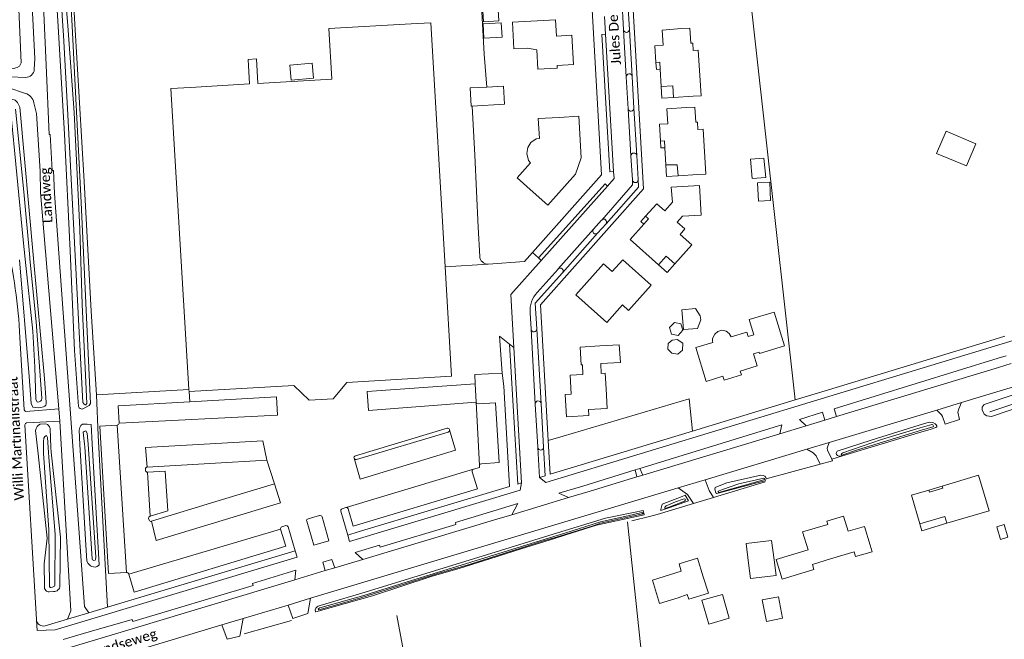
# Model space of a CAD drawing. Extents: x 177628 to 188968, y 384226 to 390673.
# Tile 62 of 256: x 182050 to 182301, y 385884 to 386042. Entities that reach past the tile are written whole.
import ezdxf

# ---------------------------------------------------------------- set-up
doc = ezdxf.new("R2010")
doc.units = 0
for name, color, linetype, lineweight in [('B01_F', 14, 'Continuous', 9), ('B01_T', 14, 'Continuous', 9), ('B02_F', 14, 'Continuous', 9), ('B02_T', 14, 'Continuous', 9), ('B11_S', 14, 'Continuous', 9), ('B14_F', 14, 'Continuous', 9), ('T01_F', 253, 'Continuous', 9), ('T01_T', 253, 'Continuous', 9), ('T03_F', 253, 'Continuous', 9), ('T03_T', 253, 'Continuous', 9), ('T04_F', 253, 'HAAG', 9), ('T04_T', 253, 'HAAG', 9), ('T05_F', 253, 'Continuous', 9), ('T07_F', 253, 'Continuous', 9), ('T09_F', 253, 'Continuous', 9), ('T09_T', 253, 'Continuous', 9), ('T22_F', 253, 'Continuous', 9), ('V00_F', 8, 'Continuous', 9), ('V00_T', 8, 'Continuous', 9), ('W01_F', 253, 'Continuous', 9), ('Z06', 7, 'Continuous', 9)]:
    doc.layers.add(name, color=color, linetype=linetype, lineweight=lineweight)
doc.styles.add('Legend', font='calibri.ttf')
doc.linetypes.add('HAAG', pattern='A,4,-1,[5,TOPOCAD.SHX,S=0.35,R=0,X=-0.35,Y=-0.35],-1', length=6)

msp = doc.modelspace()

# ---------------------------------------------------------------- linework, layer by layer
at = {"layer": 'B01_F', "linetype": 'Continuous'}
for points in [[(182187.567, 386016.643), (182182.172, 386016.376)], [(182176.851, 386001.239), (182180.934, 385997.617)]]:
    msp.add_lwpolyline(points, dxfattribs=at)
at = {"layer": 'B01_T', "linetype": 'Continuous'}
for points in [[(182158.461, 385978.573), (182154.809, 386040.784), (182149.818, 386040.491)], [(182175.638, 386040.908), (182186.614, 386041.533), (182186.84, 386037.353), (182190.789, 386037.569), (182191.197, 386030.11)], [(182175.638, 386040.908), (182176.019, 386034.109), (182179.423, 386034.303), (182181.859, 386033.846), (182182.126, 386028.963), (182187.059, 386029.233), (182187.023, 386029.882), (182191.197, 386030.11)], [(182110.745, 386025.306), (182129.56, 386026.402), (182128.811, 386039.271), (182149.818, 386040.491)], [(182212.222, 386030.624), (182211.969, 386034.908), (182214.058, 386035.069), (182213.77, 386038.888), (182218.755, 386039.264)], [(182218.755, 386039.264), (182220.89, 386039.425), (182221.127, 386035.539), (182221.582, 386035.567), (182221.694, 386033.73), (182223.006, 386033.81), (182223.719, 386022.133), (182221.692, 386022.019)], [(182213.319, 386028.928), (182213.22, 386030.686), (182212.222, 386030.624)], [(182212.222, 386030.624), (182212.322, 386028.877), (182213.319, 386028.928)], [(182213.567, 386024.535), (182213.319, 386028.928)], [(182093.567, 386024.306), (182088.575, 386024.017), (182093.157, 385947.338)], [(182093.567, 386024.306), (182108.626, 386025.183)], [(182216.7, 386021.737), (182216.533, 386024.703), (182213.567, 386024.535)], [(182213.567, 386024.535), (182213.73, 386021.543)], [(182213.73, 386021.543), (182216.7, 386021.737)], [(182221.692, 386022.019), (182216.7, 386021.737)], [(182213.374, 386010.613), (182213.135, 386014.906), (182215.231, 386015.03), (182215.008, 386018.874), (182220, 386019.164)], [(182220, 386019.164), (182222.153, 386019.29), (182222.377, 386015.443), (182222.817, 386015.469), (182222.926, 386013.6), (182224.225, 386013.676), (182224.897, 386002.143), (182222.857, 386002.104)], [(182180.934, 385997.617), (182184.673, 385994.298), (182191.696, 386002.21), (182193.167, 386006.383), (182192.558, 386016.931), (182187.567, 386016.643)], [(182214.48, 386008.922), (182214.381, 386010.668), (182213.374, 386010.613)], [(182213.374, 386010.613), (182213.471, 386008.865), (182214.48, 386008.922)], [(182214.729, 386004.53), (182214.48, 386008.922)], [(182217.87, 386001.742), (182217.663, 386004.593), (182214.729, 386004.53)], [(182214.729, 386004.53), (182214.904, 386001.561), (182217.87, 386001.742)], [(182222.857, 386002.104), (182217.87, 386001.742)], [(182216.074, 385998.86), (182216.406, 385995.028), (182214.468, 385992.815), (182212.396, 385994.648), (182209.53, 385991.446)], [(182218.361, 385986.824), (182219.612, 385988.23), (182217.645, 385989.98), (182218.963, 385991.461), (182223.71, 385991.729), (182223.284, 385999.267), (182216.074, 385998.86)], [(182209.53, 385991.446), (182208.373, 385990.139), (182209.128, 385989.471)], [(182209.53, 385991.446), (182210.29, 385990.767), (182209.128, 385989.471)], [(182209.128, 385989.471), (182205.598, 385985.53), (182212.822, 385979.104)], [(182217.016, 385979.348), (182221.323, 385984.189), (182218.361, 385986.824)], [(182191.758, 385971.426), (182198.8, 385979.362), (182201.052, 385977.364), (182203.733, 385980.386), (182210.993, 385973.936), (182205.253, 385967.476), (182203.683, 385968.871), (182199.69, 385964.378), (182191.758, 385971.426)], [(182212.822, 385979.104), (182214.797, 385981.322), (182217.016, 385979.348)], [(182093.187, 385946.831), (182119.873, 385948.335), (182123.773, 385944.622), (182129.955, 385944.975), (182133.401, 385949.13), (182160.096, 385950.717), (182158.461, 385978.573)], [(182217.016, 385979.348), (182215.042, 385977.129), (182212.822, 385979.104)], [(182224.976, 385949.367), (182229.292, 385950.678), (182229.579, 385949.73), (182233.981, 385951.067), (182233.693, 385952.015), (182237.999, 385953.323), (182237.066, 385956.394), (182238.502, 385956.83), (182238.597, 385956.514), (182244.961, 385958.447), (182242.345, 385967.059)], [(182235.977, 385965.133), (182242.345, 385967.059)], [(182235.383, 385961.925), (182235.731, 385960.777), (182237.165, 385961.212), (182235.977, 385965.133)], [(182235.383, 385961.925), (182231.409, 385960.721)], [(182199.515, 385947.465), (182199.803, 385942.473), (182194.989, 385942.196), (182195.09, 385940.688), (182189.392, 385940.367), (182189.073, 385946.071), (182190.571, 385946.155), (182190.305, 385950.951), (182193.591, 385951.133), (182193.452, 385953.629), (182193.153, 385953.613), (182192.885, 385958.112), (182197.877, 385958.408)], [(182199.515, 385947.465), (182199.283, 385951.465), (182198.283, 385951.407), (182198.138, 385953.908), (182203.138, 385954.198), (182202.877, 385958.698), (182197.877, 385958.408)], [(182226.736, 385959.305), (182222.367, 385957.982), (182224.976, 385949.367)], [(182093.157, 385947.338), (182093.187, 385946.831)], [(182285.185, 385922.703), (182294.43, 385925.475), (182297.144, 385916.423), (182286.367, 385913.22)], [(182281.788, 385921.675), (182285.185, 385922.703)], [(182281.788, 385921.675), (182281.964, 385921.124), (182285.362, 385922.135), (182285.185, 385922.703)], [(182279.528, 385913.044), (182277.328, 385920.36), (182281.788, 385921.675)], [(182250.987, 385906.428), (182249.61, 385911.037), (182256.016, 385912.95), (182255.763, 385913.799), (182260.032, 385915.074), (182261.198, 385911.172), (182265.392, 385912.425), (182266.817, 385907.654)], [(182286.367, 385913.22), (182285.848, 385914.944), (182279.528, 385913.044)], [(182279.528, 385913.044), (182280.04, 385911.316), (182286.367, 385913.22)], [(182256.707, 385904.134), (182262.74, 385905.936), (182263.1, 385904.729), (182267.314, 385905.987), (182266.817, 385907.654)], [(182250.987, 385906.428), (182242.89, 385904.01), (182244.385, 385899.007)], [(182224.241, 385899.56), (182222.768, 385904.31), (182218.105, 385902.864), (182218.679, 385901.011), (182211.294, 385898.721), (182213.134, 385892.788), (182217.883, 385894.261)], [(182256.707, 385904.134), (182252.085, 385902.753)], [(182217.883, 385894.261), (182220.208, 385895.042), (182220.585, 385893.856), (182225.59, 385895.448), (182224.241, 385899.56)]]:
    msp.add_lwpolyline(points, dxfattribs=at)
at = {"layer": 'B02_F', "linetype": 'Continuous'}
msp.add_lwpolyline([(182230.882, 385889.03), (182229.151, 385895.067), (182223.932, 385893.592)], dxfattribs=at)
at = {"layer": 'B02_T', "linetype": 'Continuous'}
for points in [[(182168.147, 386040.483), (182168.355, 386036.834), (182172.996, 386037.098), (182172.788, 386040.747)], [(182168.147, 386040.483), (182172.788, 386040.747)], [(182242.324, 385903.888), (182241.706, 385908.849), (182235.209, 385908.04), (182235.827, 385903.078)], [(182235.827, 385903.078), (182236.321, 385899.109), (182242.82, 385899.908), (182242.324, 385903.888)]]:
    msp.add_lwpolyline(points, dxfattribs=at)
at = {"layer": 'B11_S', "linetype": 'Continuous'}
for points in [[(182110.334, 386031.534), (182108.216, 386031.394)], [(182108.626, 386025.183), (182108.216, 386031.394)], [(182110.334, 386031.534), (182110.745, 386025.306)], [(182176.851, 386001.239), (182180.22, 386005.101), (182179.721, 386005.691), (182179.276, 386007.469), (182179.557, 386008.986), (182180.34, 386010.248), (182181.696, 386011.176), (182182.485, 386011.265), (182182.172, 386016.376)], [(182231.409, 385960.721), (182230.919, 385961.616), (182230.111, 385962.209), (182229.018, 385962.437), (182228.023, 385962.108), (182227.192, 385961.429), (182226.657, 385960.311), (182226.656, 385959.611), (182226.736, 385959.305)], [(182244.385, 385899.007), (182252.482, 385901.426), (182252.085, 385902.753)]]:
    msp.add_lwpolyline(points, dxfattribs=at)
at = {"layer": 'B14_F', "linetype": 'Continuous'}
for points in [[(182168.008, 386045.16), (182171.929, 386045.392), (182172.172, 386041.269), (182168.251, 386041.037), (182168.008, 386045.16)], [(182119.173, 386026.145), (182124.889, 386026.607), (182124.578, 386030.447), (182118.862, 386029.985), (182119.173, 386026.145)], [(182165.338, 386019.515), (182165.104, 386019.502), (182164.844, 386024.155), (182169.076, 386024.393)], [(182169.076, 386024.393), (182173.336, 386024.633), (182173.596, 386019.98), (182165.338, 386019.515)], [(182293.806, 386009.937), (182291.425, 386004.268), (182283.78, 386007.479), (182286.161, 386013.148), (182293.806, 386009.937)], [(182236.289, 386005.987), (182239.757, 386006.293), (182240.193, 386001.363), (182236.725, 386001.057), (182236.289, 386005.987)], [(182238.105, 385999.97), (182241.216, 386000.127), (182241.456, 385995.45), (182238.345, 385995.293), (182238.105, 385999.97)], [(182218.809, 385967.573), (182222.257, 385967.955), (182223.483, 385966.084), (182223.623, 385965.105), (182222.799, 385962.886), (182219.266, 385962.607), (182218.809, 385967.573)], [(182218.574, 385964.009), (182216.935, 385964.381), (182215.674, 385963.101), (182216.202, 385961.442), (182217.89, 385961.1), (182219.054, 385962.464), (182218.574, 385964.009)], [(182215.361, 385959.035), (182216.341, 385959.908), (182217.611, 385960.061), (182219.043, 385959.094), (182219.005, 385957.362), (182217.761, 385956.325), (182216.221, 385956.537), (182215.271, 385957.569), (182215.361, 385959.035)], [(182301.941, 385909.644), (182300.082, 385909.107), (182299.15, 385912.336), (182301.009, 385912.873), (182301.941, 385909.644)], [(182223.932, 385893.592), (182225.663, 385887.555), (182230.882, 385889.03)], [(182240.383, 385888.192), (182244.496, 385889.009), (182243.433, 385894.495), (182239.32, 385893.678), (182240.383, 385888.192)]]:
    msp.add_lwpolyline(points, dxfattribs=at)
at = {"layer": 'T01_F', "linetype": 'Continuous'}
for points in [[(182166.858, 385988.658), (182166.001, 386006.995), (182165.338, 386019.515)], [(182240.027, 385923.742), (182226.862, 385919.786)], [(182221.752, 385918.25), (182212.56, 385915.488)], [(182226.862, 385919.786), (182221.752, 385918.25)], [(182210.925, 385914.997), (182206.086, 385913.843)]]:
    msp.add_lwpolyline(points, dxfattribs=at)
at = {"layer": 'T01_T', "linetype": 'Continuous'}
for points in [[(182174.912, 385922.608), (182173.421, 385948.159)], [(182174.912, 385922.608), (182136.332, 385911.034)]]:
    msp.add_lwpolyline(points, dxfattribs=at)
at = {"layer": 'T03_F', "linetype": 'Continuous'}
for points in [[(182064.017, 386040.369), (182066.464, 386000.288), (182068.258, 385967.283), (182069.571, 385945.961)], [(182168.455, 386032.8), (182169.076, 386024.393)], [(182093.157, 385947.338), (182069.571, 385945.961)], [(182069.571, 385945.961), (182070.002, 385935.551), (182072.421, 385891.859)], [(182188.59, 385935.46), (182184.733, 385934.284)], [(182259.777, 385930.39), (182257.024, 385929.527)], [(182240.287, 385924.513), (182254.11, 385928.271)], [(182210.925, 385914.997), (182212.56, 385915.488)]]:
    msp.add_lwpolyline(points, dxfattribs=at)
at = {"layer": 'T03_T', "linetype": 'Continuous'}
for points in [[(182062.291, 386084.343), (182061.621, 386084.486), (182064.017, 386040.369)], [(182168.455, 386032.8), (182166.774, 386062.017), (182062.291, 386084.343)], [(182120.23, 385906.203), (182072.421, 385891.859)]]:
    msp.add_lwpolyline(points, dxfattribs=at)
at = {"layer": 'T04_F', "linetype": 'HAAG'}
for points in [[(182221.513, 385936.714), (182220.716, 385944.906), (182188.59, 385935.46)], [(182119.299, 385888.422), (182107.195, 385885.084)], [(182146.113, 385889.763), (182149.543, 385871.539)]]:
    msp.add_lwpolyline(points, dxfattribs=at)
at = {"layer": 'T04_T', "linetype": 'HAAG'}
msp.add_lwpolyline([(182297.331, 385959.732), (182256.23, 385947.254)], dxfattribs=at)
at = {"layer": 'T05_F', "linetype": 'Continuous'}
msp.add_lwpolyline([(182289.275, 386084.554), (182232.547, 386080.336), (182247.682, 385944.658)], dxfattribs=at)
at = {"layer": 'T07_F', "linetype": 'Continuous'}
for points in [[(182344.729, 385957.388), (182329.636, 385952.372), (182329.556, 385952.346), (182297.373, 385941.651)], [(182204.978, 385913.588), (182208.161, 385883.108), (182211.497, 385856.356)]]:
    msp.add_lwpolyline(points, dxfattribs=at)
at = {"layer": 'T09_F', "linetype": 'Continuous'}
for points in [[(182063.369, 386040.022), (182062.734, 386051.856), (182058.502, 386111.163), (182058.272, 386111.642), (182057.795, 386111.946), (182056.805, 386111.933), (182056.019, 386111.624), (182055.449, 386111.004), (182055.056, 386109.917), (182055.029, 386109.279), (182059.162, 386051.064), (182059.827, 386039.807)], [(182049.65, 386048.234), (182050.336, 386030.516), (182049.974, 386029.677), (182049.319, 386029.353), (182048.446, 386029.076), (182047.606, 386029.205), (182047.063, 386029.674), (182046.694, 386030.578), (182046.546, 386046.425)], [(182059.827, 386039.807), (182061.447, 386012.392), (182062.833, 385982.663), (182063.944, 385957.249)], [(182063.944, 385957.249), (182065.009, 385942.948), (182065.146, 385942.655), (182065.385, 385942.448), (182065.931, 385942.32), (182066.275, 385942.445), (182067.721, 385943.229), (182068.089, 385943.746), (182065.68, 385994.948), (182063.923, 386029.686), (182063.369, 386040.022)], [(182045.029, 386021.542), (182046.335, 386021.492), (182047.233, 386021.496), (182048.001, 386021.303), (182048.819, 386021.045), (182049.41, 386020.41), (182050.024, 386019.218)], [(182332.36, 385955.067), (182319.934, 385951.45), (182295.875, 385943.529), (182295.415, 385942.846), (182295.389, 385942.093), (182295.909, 385941.041), (182296.569, 385940.627), (182297.801, 385940.439), (182321.055, 385948.34), (182329.976, 385951.342)], [(182068.512, 385933.456), (182068.235, 385938.42), (182067.185, 385938.503), (182065.995, 385938.454), (182065.566, 385938.143), (182065.314, 385937.654), (182065.149, 385936.953), (182065.361, 385933.29)], [(182279.341, 385938.209), (182267.053, 385934.429)], [(182280.024, 385936.514), (182282.126, 385937.15), (182283.573, 385937.646), (182283.795, 385937.806), (182283.798, 385938.052), (182283.634, 385938.317), (182283.414, 385938.547), (182282.831, 385938.862), (182281.901, 385939.019), (182281.009, 385938.722), (182279.341, 385938.209)], [(182259.777, 385930.39), (182280.024, 385936.514)], [(182065.361, 385933.29), (182066.76, 385909.117)], [(182066.76, 385909.117), (182067.149, 385903.543), (182067.419, 385903), (182068.017, 385902.393), (182068.376, 385902.171), (182069.2, 385902.06), (182069.78, 385902.198), (182070.123, 385902.432), (182070.23, 385902.654), (182068.512, 385933.456)], [(182267.053, 385934.429), (182258.41, 385931.574), (182258.214, 385931.264), (182258.174, 385931.006), (182258.244, 385930.75), (182258.512, 385930.461), (182258.942, 385930.339), (182259.777, 385930.39)], [(182240.287, 385924.513), (182240.204, 385924.916), (182239.951, 385925.27), (182239.535, 385925.423), (182238.984, 385925.471), (182230.279, 385923.487)], [(182228.79, 385922.905), (182227.313, 385922.327), (182227.197, 385921.922), (182227.457, 385921.018), (182227.699, 385920.79), (182238.251, 385923.582)], [(182230.279, 385923.487), (182228.79, 385922.905)], [(182238.251, 385923.582), (182240.086, 385924.067), (182240.287, 385924.513)], [(182215.764, 385917.26), (182220.515, 385918.949), (182219.686, 385920.378), (182218.912, 385920.075)], [(182213.806, 385918.08), (182213.437, 385916.741), (182213.447, 385916.437), (182215.764, 385917.26)], [(182218.912, 385920.075), (182213.806, 385918.08)], [(182186.011, 385910.423), (182199.311, 385914.496), (182206.474, 385915.958)], [(182206.474, 385915.958), (182208.928, 385916.512), (182209.207, 385915.398), (182197.057, 385912.723), (182189.268, 385910.264), (182186.343, 385909.357)], [(182186.343, 385909.357), (182177.891, 385906.736), (182169.887, 385904.177), (182162.256, 385901.804), (182154.885, 385899.692), (182139.972, 385894.74), (182125.503, 385890.685), (182125.39, 385890.76), (182125.337, 385891.204), (182125.535, 385891.582), (182125.856, 385891.925), (182126.096, 385892.074), (182126.563, 385892.252), (182137.239, 385895.39), (182170.13, 385905.559), (182186.011, 385910.423)]]:
    msp.add_lwpolyline(points, dxfattribs=at)
at = {"layer": 'T09_T', "linetype": 'Continuous'}
for points in [[(182050.024, 386019.218), (182053.515, 385980.688)], [(182052.434, 385950.645), (182049.96, 385980.369)], [(182053.515, 385980.688), (182056.283, 385950.132)], [(182053.349, 385942.843), (182052.957, 385943.719), (182052.434, 385950.645)], [(182056.283, 385950.132), (182056.763, 385943.997)], [(182055.259, 385938.467), (182056.692, 385938.535)], [(182054.694, 385930.932), (182054.054, 385936.894)], [(182058.041, 385931.302), (182057.91, 385932.497), (182057.751, 385937.385)], [(182057, 385909.445), (182054.694, 385930.932)], [(182060.42, 385909.685), (182058.041, 385931.302)], [(182057, 385909.445), (182056.232, 385902.872)], [(182060.257, 385897.3), (182060.42, 385909.685)], [(182056.296, 385897.06), (182056.232, 385902.872)], [(182058.64, 385895.817), (182057.529, 385895.729)]]:
    msp.add_lwpolyline(points, dxfattribs=at)
for centre, radius, start, end in [((182054.674, 385947.033), 4.394, 252.457, 289.03867), ((182055.745, 385943.843), 1.03, 290.60274, 8.59168), ((182055.95, 385936.689), 1.907, 111.25071, 173.84129), ((182056.208, 385937.027), 1.584, 13.07423, 72.20783), ((182057.545, 385896.981), 1.252, 176.37087, 269.2514), ((182058.709, 385897.365), 1.55, 267.46319, 357.58658)]:
    msp.add_arc(centre, radius, start, end, dxfattribs=at)
at = {"layer": 'T22_F', "linetype": 'Continuous'}
for points in [[(182285.955, 385938.472), (182289.643, 385939.7)], [(182254.11, 385928.271), (182257.207, 385929.148)], [(182119.619, 385888.97), (182123.438, 385890.224)], [(182102.879, 385883.712), (182106.115, 385884.497)]]:
    msp.add_lwpolyline(points, dxfattribs=at)
at = {"layer": 'V00_F', "linetype": 'Continuous'}
for points in [[(182301.509, 385955.909), (182299.476, 385955.284)], [(182173.421, 385948.159), (182172.994, 385951.477)], [(182166.135, 385948.761), (182138.557, 385946.761), (182138.89, 385941.95), (182166.388, 385944.119)], [(182075.37, 385938.741), (182115.751, 385940.734), (182115.482, 385945.415), (182093.345, 385944.189)], [(182166.388, 385944.119), (182167.263, 385927.917)], [(182290.106, 385944.001), (182289.392, 385942.395), (182289.137, 385941.528), (182289.643, 385939.7)], [(182254.674, 385941.505), (182255.281, 385939.533)], [(182257.655, 385942.422), (182258.268, 385940.438)], [(182285.955, 385938.472), (182285.29, 385940.393), (182284.984, 385940.84), (182283.783, 385942.085)], [(182074.893, 385938.201), (182077.2, 385900.653)], [(182244.294, 385938.313), (182243.775, 385936.047)], [(182248.779, 385939.692), (182250.478, 385938.078)], [(182135.253, 385929.793), (182136.77, 385924.447), (182161.07, 385931.842), (182159.613, 385937.06)], [(182159.594, 385937.129), (182159.613, 385937.06)], [(182082.494, 385927.552), (182082.098, 385932.572), (182111.99, 385934.193), (182113.043, 385929.326)], [(182257.024, 385929.527), (182255.906, 385931.836), (182255.863, 385932.327), (182256.358, 385933.832)], [(182250.667, 385932.122), (182252.262, 385931.145), (182253.069, 385930.376), (182254.11, 385928.271)], [(182098.467, 385928.49), (182113.043, 385929.326)], [(182113.043, 385929.326), (182114.934, 385923.261)], [(182257.207, 385929.148), (182257.024, 385929.527)], [(182082.592, 385926.27), (182083.264, 385915.024)], [(182165.705, 385926.993), (182133.2, 385917.221)], [(182207.378, 385925.02), (182206.873, 385926.804)], [(182208.142, 385927.194), (182208.826, 385925.459)], [(182114.934, 385923.261), (182116.505, 385918.461), (182084.808, 385908.806), (182083.615, 385913.756)], [(182114.934, 385923.261), (182100.863, 385918.988)], [(182226.862, 385919.786), (182225.78, 385921.57), (182224.756, 385924.336)], [(182217.906, 385922.278), (182220.232, 385920.567), (182221.752, 385918.25)], [(182175.458, 385915.409), (182189.929, 385919.809)], [(182133.2, 385917.221), (182133.156, 385917.208)], [(182077.796, 385900.226), (182116.533, 385911.718)], [(182124.144, 385894.106), (182123.438, 385890.224)], [(182119.619, 385888.97), (182118.428, 385892.389)], [(182106.951, 385888.941), (182106.115, 385884.497)], [(182102.879, 385883.712), (182101.53, 385887.312)]]:
    msp.add_lwpolyline(points, dxfattribs=at)
at = {"layer": 'V00_T', "linetype": 'Continuous'}
for points in [[(182066.544, 385891.975), (182058.917, 385997.292), (182058.647, 386003.16), (182058.274, 386003.142), (182057.752, 386012.28), (182057.491, 386012.292), (182056.741, 386029.956), (182054.2, 386087.2), (182053.652, 386087.177), (182052.724, 386108.264), (182052.166, 386117.114)], [(182184.733, 385934.284), (182182.775, 385968.852), (182209.076, 385998.476), (182204.294, 386080.916), (182205.041, 386084.7), (182213.647, 386082.885), (182222.633, 386088.664), (182222.608, 386089.809)], [(182052.488, 386062.326), (182040.578, 386061.736), (181922.175, 386086.356), (181915.628, 386054.8), (182047.699, 386026.989), (182051.499, 386026.851)], [(182052.488, 386062.326), (182052.871, 386051.791), (182053.897, 386031.692), (182053.731, 386028.88)], [(182180.734, 385982.205), (182198.363, 386002.008), (182195.312, 386056.18)], [(182203.515, 386047.039), (182203.975, 386038.986)], [(182205.429, 386039.032), (182204.959, 386047.178)], [(182199.347, 386037.866), (182199.082, 386042.339)], [(182204.657, 386026.986), (182203.975, 386038.986)], [(182206.122, 386027.108), (182205.429, 386039.032)], [(182201.425, 386002.876), (182200.434, 386002.788), (182198.452, 386037.803), (182199.347, 386037.866)], [(182201.425, 386002.876), (182199.347, 386037.866)], [(182051.447, 386022.782), (182047, 386024.24), (182037.465, 386026.363)], [(182204.657, 386026.986), (182205.142, 386018.872)], [(182206.589, 386019.019), (182206.122, 386027.108)], [(182060.016, 385942.345), (182055.295, 385997.536), (182055.255, 386002.925), (182054.267, 386017.622), (182053.642, 386020.372)], [(182205.846, 386006.822), (182205.142, 386018.872)], [(182207.305, 386006.926), (182206.589, 386019.019)], [(182205.846, 386006.822), (182206.192, 386000.76)], [(182207.655, 386000.784), (182207.305, 386006.926)], [(182198.393, 385990.502), (182206.258, 385999.428), (182206.196, 386000.678)], [(182199.486, 385989.557), (182207.786, 385998.869), (182207.655, 386000.784)], [(182199.842, 385999.158), (182201.533, 386001.059), (182201.425, 386002.876)], [(182206.192, 386000.76), (182206.196, 386000.678)], [(182182.303, 385980.847), (182199.227, 385999.695), (182199.842, 385999.158)], [(182182.991, 385980.218), (182199.842, 385999.158)], [(182198.349, 385990.452), (182196.306, 385988.184)], [(182198.393, 385990.502), (182198.349, 385990.452)], [(182167.278, 385981.234), (182166.858, 385988.658)], [(182187.289, 385978.047), (182196.258, 385988.13)], [(182196.258, 385988.13), (182196.306, 385988.184)], [(182197.326, 385987.146), (182199.486, 385989.557)], [(182188.397, 385977.08), (182197.326, 385987.146)], [(182180.734, 385982.205), (182178.712, 385979.952), (182169.401, 385979.215)], [(182182.303, 385980.847), (182180.734, 385982.205)], [(182182.991, 385980.218), (182182.303, 385980.847)], [(182158.461, 385978.573), (182169.401, 385979.215)], [(182175.983, 385957.997), (182175.222, 385971.486), (182182.991, 385980.218)], [(182187.249, 385978.003), (182181.945, 385972.038)], [(182187.289, 385978.047), (182187.249, 385978.003)], [(182181.841, 385962.746), (182181.444, 385969.341), (182188.397, 385977.08)], [(182361.031, 385977.35), (182352.466, 385974.754), (182184.126, 385923.63), (182182.507, 385924.904)], [(182180.142, 385966.861), (182180.365, 385962.719)], [(182051.113, 385942.147), (182050.05, 385960.574)], [(182174.875, 385958.871), (182172.36, 385960.943), (182172.994, 385951.477)], [(182180.365, 385962.719), (182180.369, 385962.646)], [(182181.446, 385943.605), (182180.369, 385962.646)], [(182182.939, 385943.721), (182181.841, 385962.746)], [(182301.135, 385960.886), (182297.331, 385959.732)], [(182174.875, 385958.871), (182175.983, 385957.997)], [(182177.915, 385923.513), (182176.99, 385923.212), (182174.875, 385958.871)], [(182177.915, 385923.513), (182175.983, 385957.997)], [(182257.655, 385942.422), (182299.476, 385955.284)], [(182290.106, 385944.001), (182313.2, 385951), (182319.738, 385953.084), (182329.492, 385956.34)], [(182299.558, 385952.947), (182258.268, 385940.438)], [(182302.812, 385953.933), (182299.558, 385952.947)], [(182172.994, 385951.477), (182166.014, 385951.099)], [(182166.135, 385948.761), (182166.014, 385951.099)], [(182166.388, 385944.119), (182166.135, 385948.761)], [(182093.345, 385944.189), (182093.187, 385946.831)], [(182256.23, 385947.254), (182247.682, 385944.658)], [(182075.106, 385943.155), (182093.345, 385944.189)], [(182075.37, 385938.741), (182075.106, 385943.155)], [(182167.75, 385928.413), (182172.246, 385928.714), (182171.346, 385943.947), (182166.919, 385943.635), (182166.585, 385943.742), (182166.388, 385944.119)], [(182181.446, 385943.605), (182182.069, 385932.595)], [(182183.562, 385932.64), (182182.939, 385943.721)], [(182247.682, 385944.658), (182221.513, 385936.714)], [(182283.783, 385942.085), (182290.106, 385944.001)], [(182051.594, 385941.729), (182051.27, 385941.842), (182051.113, 385942.147)], [(182060.016, 385942.345), (182051.594, 385941.729)], [(182060.016, 385942.345), (182060.264, 385939.284)], [(182248.779, 385939.692), (182254.674, 385941.505)], [(182258.268, 385940.438), (182255.281, 385939.533)], [(182256.358, 385933.832), (182283.783, 385942.085)], [(182051.76, 385938.786), (182051.453, 385938.638), (182051.336, 385938.318)], [(182051.336, 385938.318), (182054.307, 385888.703)], [(182060.264, 385939.284), (182051.76, 385938.786)], [(182063.08, 385890.937), (182060.264, 385939.284)], [(182077.2, 385900.653), (182072.684, 385900.404), (182070.435, 385937.971), (182074.893, 385938.201)], [(182074.893, 385938.201), (182075.228, 385938.385), (182075.37, 385938.741)], [(182208.142, 385927.194), (182244.294, 385938.313)], [(182250.478, 385938.078), (182243.775, 385936.047)], [(182255.281, 385939.533), (182250.478, 385938.078)], [(182135.598, 385930.44), (182158.954, 385937.436)], [(182159.234, 385936.473), (182135.892, 385929.474)], [(182159.613, 385937.06), (182159.542, 385936.69), (182159.234, 385936.473)], [(182221.513, 385936.714), (182188.64, 385926.734), (182185.218, 385925.723), (182184.733, 385934.284)], [(182243.775, 385936.047), (182208.826, 385925.459)], [(182250.667, 385932.122), (182256.358, 385933.832)], [(182182.069, 385932.595), (182182.072, 385932.548)], [(182182.072, 385932.548), (182182.507, 385924.904)], [(182183.562, 385932.64), (182183.95, 385925.299), (182182.507, 385924.904)], [(182224.756, 385924.336), (182250.667, 385932.122)], [(182082.494, 385927.552), (182098.467, 385928.49)], [(182165.705, 385926.993), (182167.254, 385927.455), (182167.263, 385927.917)], [(182167.263, 385927.917), (182167.416, 385928.254), (182167.75, 385928.413)], [(182082.065, 385926.727), (182082.036, 385927.037)], [(182083.264, 385915.024), (182087.736, 385916.371), (182087.112, 385926.507), (182082.592, 385926.27)], [(182133.766, 385916.882), (182135.036, 385912.482), (182166.689, 385922.019), (182165.375, 385926.327)], [(182189.929, 385919.809), (182187.476, 385920.88), (182193.57, 385922.713), (182206.873, 385926.804)], [(182206.873, 385926.804), (182208.142, 385927.194)], [(182208.826, 385925.459), (182207.378, 385925.02)], [(182134.1, 385908.618), (182177.614, 385921.676), (182177.915, 385923.513)], [(182207.378, 385925.02), (182195.417, 385921.397), (182189.929, 385919.809)], [(182217.906, 385922.278), (182224.756, 385924.336)], [(182124.144, 385894.106), (182217.906, 385922.278)], [(182100.863, 385918.988), (182083.615, 385913.756)], [(182175.458, 385915.409), (182176.964, 385918.264), (182172.845, 385916.981), (182161.085, 385913.432), (182161.233, 385912.919), (182141.88, 385907.135), (182141.744, 385907.646), (182135.549, 385905.791), (182137.522, 385903.981)], [(182126.433, 385915.206), (182123.562, 385914.356)], [(182133.619, 385910.22), (182131.863, 385916.289)], [(182132.202, 385916.942), (182133.156, 385917.208)], [(182133.2, 385917.221), (182133.553, 385917.169), (182133.766, 385916.882)], [(182175.458, 385915.409), (182171.614, 385914.283), (182137.522, 385903.981)], [(182082.859, 385914.42), (182082.962, 385914.788), (182083.264, 385915.024)], [(182082.981, 385914.039), (182082.859, 385914.42)], [(182117.815, 385912.651), (182116.858, 385912.328)], [(182118.449, 385912.284), (182118.205, 385912.593), (182117.815, 385912.651)], [(182123.198, 385913.738), (182124.968, 385907.624), (182128.845, 385908.787), (182127.096, 385914.827)], [(182116.533, 385911.718), (182117.833, 385907.377), (182079.154, 385895.699), (182077.796, 385900.226)], [(182120.23, 385906.203), (182118.449, 385912.284)], [(182136.332, 385911.034), (182133.619, 385910.22)], [(182134.1, 385908.618), (182133.619, 385910.22)], [(182120.711, 385904.601), (182120.23, 385906.203)], [(182054.475, 385885.899), (182059.06, 385886.101), (182120.711, 385904.601)], [(182130.305, 385901.838), (182129.603, 385904.016), (182127.272, 385903.303), (182127.913, 385901.161)], [(182130.305, 385901.838), (182137.522, 385903.981)], [(182067.719, 385885.541), (182078.672, 385888.671), (182078.857, 385888.17), (182109.512, 385897.385), (182109.373, 385897.879), (182120.376, 385901.245), (182120.155, 385898.781)], [(182120.155, 385898.781), (182127.913, 385901.161)], [(182130.305, 385901.838), (182127.913, 385901.161)], [(182120.155, 385898.781), (182072.488, 385884.433)], [(182118.428, 385892.389), (182124.144, 385894.106)], [(182063.08, 385890.937), (182062.204, 385888.798)], [(182062.204, 385888.798), (182067.658, 385890.43)], [(182066.544, 385891.975), (182067.658, 385890.43)], [(182072.421, 385891.859), (182067.658, 385890.43)], [(182106.951, 385888.941), (182118.428, 385892.389)], [(182054.316, 385888.551), (182054.307, 385888.703)], [(182054.475, 385885.899), (182054.316, 385888.551)], [(182056.498, 385887.107), (182062.204, 385888.798)], [(182101.53, 385887.312), (182106.951, 385888.941)], [(182027.785, 385865.271), (182044.812, 385870.271), (182101.53, 385887.312)], [(182067.719, 385885.541), (182061.064, 385883.605)], [(182060.255, 385880.807), (182072.488, 385884.433)]]:
    msp.add_lwpolyline(points, dxfattribs=at)
for centre, radius, start, end in [((182204.701, 386039.041), 0.728, 184.30808, 359.31603), ((182051.577, 386029.007), 2.157, 267.91772, 356.6271), ((182205.391, 386027.025), 0.735, 6.46511, 183.0557), ((182050.416, 386019.638), 3.308, 12.81242, 71.84136), ((182205.862, 386018.976), 0.728, 188.22606, 3.37543), ((182206.577, 386006.847), 0.732, 6.19459, 181.9599), ((182206.924, 386000.756), 0.732, 186.11067, 2.2001), ((182198.914, 385990), 0.724, 322.27203, 136.03505), ((182196.825, 385987.674), 0.728, 141.21112, 313.47715), ((181918.801, 385954.399), 131.395, 2.69378, 13.57033), ((182169.461, 385981.403), 2.189, 184.43742, 268.43921), ((182187.82, 385977.537), 0.736, 321.66091, 136.11384), ((182186.673, 385967.489), 6.561, 136.10617, 185.49032), ((182181.103, 385962.726), 0.738, 186.18921, 1.5836), ((182182.194, 385943.642), 0.749, 6.03739, 182.84806), ((182159.121, 385936.963), 0.502, 19.33567, 109.41142), ((182135.731, 385929.954), 0.504, 105.26448, 198.59974), ((182182.816, 385932.614), 0.747, 185.09107, 1.97541), ((182135.731, 385929.952), 0.504, 198.37896, 288.5627), ((182082.507, 385927.079), 0.473, 91.56761, 185.1377), ((182082.529, 385926.729), 0.464, 180.30219, 277.83594), ((182165.863, 385926.5), 0.517, 107.72823, 199.55536), ((182126.59, 385914.712), 0.518, 12.81043, 107.6812), ((182132.365, 385916.443), 0.525, 108.06279, 197.06573), ((182083.42, 385914.17), 0.458, 196.63012, 295.26056), ((182123.527, 385913.96), 0.397, 84.97574, 214.02837), ((182116.977, 385911.873), 0.471, 104.69005, 199.21374), ((182077.277, 385900.131), 0.528, 10.39929, 98.36184), ((182056.003, 385888.73), 1.697, 186.05755, 286.95101)]:
    msp.add_arc(centre, radius, start, end, dxfattribs=at)
at = {"layer": 'W01_F', "linetype": 'Continuous'}
for points in [[(182062.262, 386039.963), (182062.03, 386043.085), (182060.187, 386074.018), (182058.133, 386110.347), (182058.026, 386110.769), (182057.883, 386111.036), (182057.157, 386110.919), (182056.9, 386110.76), (182057.335, 386098.732), (182061.022, 386039.878)], [(182061.022, 386039.878), (182061.165, 386037.6), (182062.27, 386017.286), (182066.102, 385944.035), (182066.331, 385943.666), (182066.658, 385943.425), (182066.888, 385943.412), (182067.123, 385943.713), (182065.939, 385968.994)], [(182065.939, 385968.994), (182065.314, 385988.14), (182063.899, 386017.917), (182062.262, 386039.963)], [(182047.63, 386018.712), (182050.91, 385985.462), (182051.437, 385980.492)], [(182052.6, 385980.605), (182052.569, 385980.918), (182051.026, 385997.675), (182048.913, 386018.774)], [(182051.437, 385980.492), (182053.376, 385962.195), (182053.868, 385952.978), (182054.127, 385944.747), (182054.494, 385944.154), (182054.618, 385944.097), (182054.992, 385944.174), (182055.265, 385944.342), (182055.524, 385944.569), (182055.678, 385945.109), (182054.21, 385964.576), (182052.6, 385980.605)], [(182279.902, 385936.917), (182282.78, 385937.798), (182282.937, 385937.884), (182283.003, 385937.992), (182282.787, 385938.324), (182282.671, 385938.385), (182282.551, 385938.4), (182279.557, 385937.51)], [(182056.042, 385931.439), (182056.063, 385934.093), (182056.178, 385934.875), (182056.418, 385935.312), (182056.832, 385935.612), (182057.124, 385935.105), (182057.386, 385931.23)], [(182066.531, 385933.358), (182066.213, 385936.401), (182066.424, 385936.598), (182066.642, 385936.711), (182066.89, 385936.776), (182067.238, 385936.215), (182067.434, 385933.396)], [(182269.729, 385934.588), (182259.836, 385931.136), (182259.626, 385931.028), (182259.44, 385930.736), (182259.48, 385930.672), (182259.63, 385930.609), (182263.607, 385931.929), (182279.902, 385936.917)], [(182279.557, 385937.51), (182269.729, 385934.588)], [(182066.601, 385932.691), (182066.531, 385933.358)], [(182067.434, 385933.396), (182069.444, 385904.552), (182069.352, 385903.985), (182069.205, 385903.827), (182068.905, 385903.774), (182068.595, 385903.916), (182068.452, 385904.182), (182066.601, 385932.691)], [(182056.066, 385931.079), (182056.042, 385931.439)], [(182057.386, 385931.23), (182057.467, 385930.035), (182059.028, 385910.381), (182058.967, 385897.469), (182058.87, 385897.231), (182058.378, 385896.949), (182057.91, 385896.881), (182057.79, 385896.896), (182057.603, 385897.09), (182057.396, 385911.546), (182056.066, 385931.079)], [(182229.208, 385921.836), (182228.331, 385921.525), (182228.167, 385921.413), (182228.106, 385921.297), (182228.112, 385921.179), (182228.229, 385921.063), (182238.176, 385923.866)], [(182233.318, 385923.293), (182229.208, 385921.836)], [(182238.176, 385923.866), (182239.672, 385924.287), (182239.847, 385924.417), (182239.913, 385924.525), (182239.854, 385924.621), (182239.716, 385924.736), (182233.318, 385923.293)], [(182215.717, 385917.392), (182214.583, 385916.951), (182214.503, 385917.079), (182214.48, 385917.243), (182214.644, 385917.533), (182214.857, 385917.709), (182217.207, 385918.699)], [(182219.187, 385919.384), (182219.483, 385919.486), (182219.669, 385919.347), (182219.738, 385919.2), (182219.703, 385919.023), (182219.493, 385918.86), (182215.717, 385917.392)], [(182217.207, 385918.699), (182219.187, 385919.384)], [(182186.197, 385909.814), (182188.965, 385910.665), (182198.09, 385913.619), (182205.059, 385915.16)], [(182205.059, 385915.16), (182208.644, 385915.949), (182208.74, 385915.919), (182208.859, 385915.727), (182208.836, 385915.657), (182198.09, 385913.242), (182196.204, 385912.596), (182191.289, 385911.017), (182186.29, 385909.527)], [(182186.29, 385909.527), (182183.55, 385908.71), (182164.049, 385902.582), (182156.603, 385900.413), (182136.958, 385894.196), (182131.693, 385892.733), (182126.238, 385891.13), (182126.177, 385891.192), (182126.126, 385891.328), (182126.226, 385891.489), (182126.536, 385891.67), (182137.726, 385894.837), (182148.51, 385898.231), (182186.197, 385909.814)]]:
    msp.add_lwpolyline(points, dxfattribs=at)

# ---------------------------------------------------------------- texts
at = {"layer": 'Z06', "linetype": 'Continuous', "style": 'Legend'}
for s, rotation, p in [('Jules De Cortestraat', 93.61207, (182203.302, 386030.119)), ('Landweg', 93.21163, (182058.382, 385989.811)), ('Willi Martinalistraat', 93.09406, (182051.108, 385919.111)), ('Helmondseweg', 17.03954, (182061.76, 385876.87))]:
    msp.add_text(s, height=2.5, rotation=rotation, dxfattribs=at).set_placement(p)

doc.saveas('drawing.dxf')
